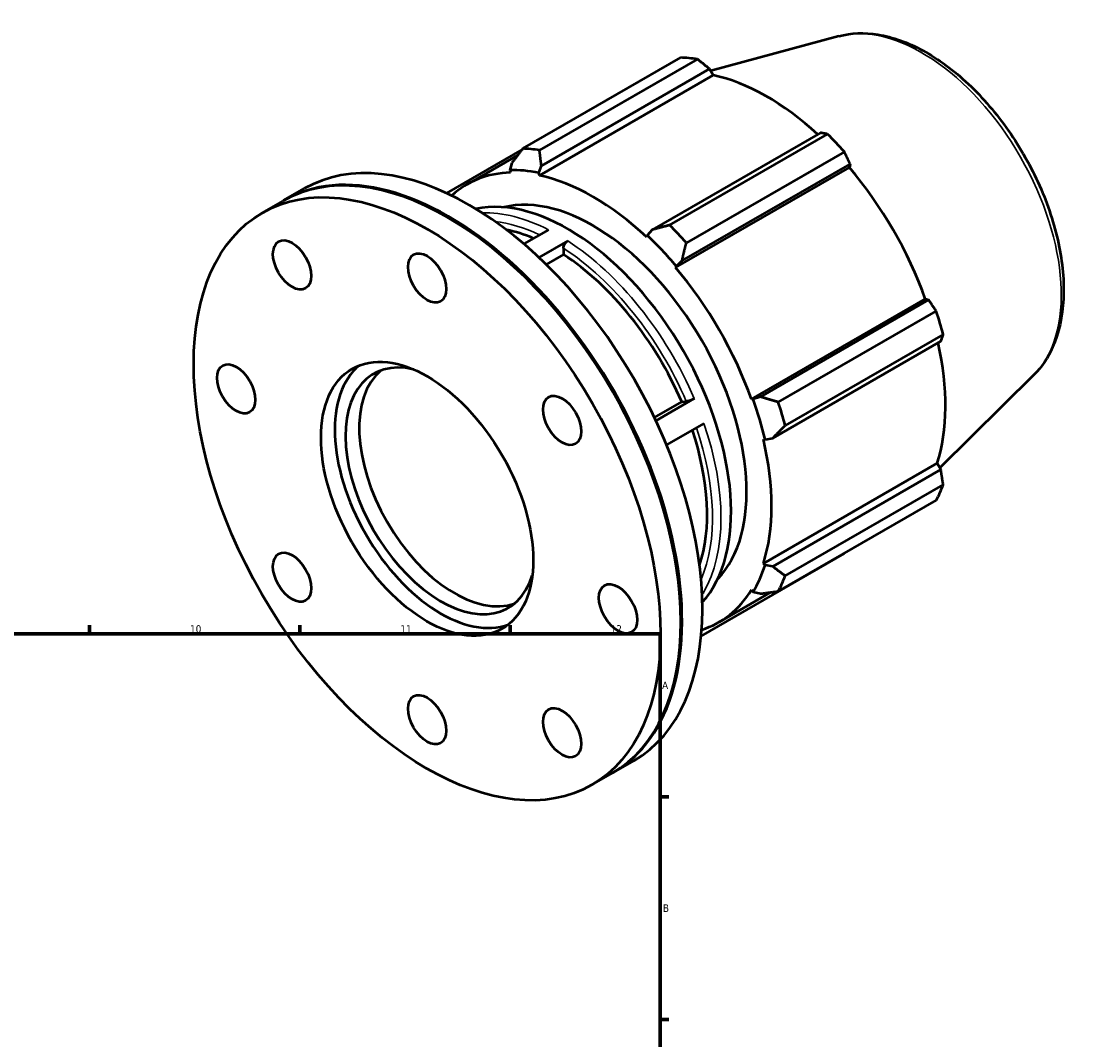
# Model space of a CAD drawing. Header units: millimetres. Extents: x -144 to 959, y -110 to 792.
# Tile 6 of 6: x 608 to 959, y 439 to 778. Entities that reach past the tile are written whole.
import ezdxf

# ---------------------------------------------------------------- set-up
doc = ezdxf.new("R2010")
doc.units = ezdxf.units.MM
for name, color, linetype, lineweight in [('Border (ISO)', 7, 'Continuous', 70), ('Visible (ISO)', 7, 'Continuous', 50), ('Visible Narrow (ISO)', 7, 'Continuous', 35)]:
    doc.layers.add(name, color=color, linetype=linetype, lineweight=lineweight)
doc.styles.add('Note Text (ISO)', font='tahoma.ttf')

# ---------------------------------------------------------------- blocks, each defined once
blk = doc.blocks.new('Borders Default Border')
at = {"layer": 'Border (ISO)'}
for p, q in [((630.75, 574), (630.75, 576.9)), ((700.83, 574), (700.83, 576.9)), ((770.92, 574), (770.92, 576.9)), ((821, 519.75), (823.9, 519.75)), ((821, 445.5), (823.9, 445.5))]:
    blk.add_line(p, q, dxfattribs=at)
at = {"layer": 'Border (ISO)', "flags": 128}
blk.add_lwpolyline([(20, 20), (20, 574), (821, 574), (821, 20), (20, 20)], dxfattribs=at)
at = {"layer": 'Border (ISO)', "color": 232, "true_color": 0xca0064, "char_height": 2.5, "attachment_point": 7, "style": 'Note Text (ISO)'}
for s, insert in [('10', (664.29, 574.35)), ('11', (734.37, 574.4)), ('12', (804.46, 574.4)), ('A', (821.59, 555.62)), ('B', (821.89, 481.37))]:
    blk.add_mtext(s, dxfattribs=dict(at, insert=insert))

msp = doc.modelspace()

# ---------------------------------------------------------------- linework, layer by layer
at = {"layer": 'Visible (ISO)'}
for p, q in [((880.553, 773.172), (837.829, 761.585)), ((775.172, 735.707), (827.832, 766.032)), ((833.418, 765.49), (780.758, 735.166)), ((781.394, 729.975), (837.445, 762.253)), ((837.445, 762.253), (838.646, 760.163)), ((780.691, 726.789), (838.646, 760.163)), ((874.392, 740.977), (818.341, 708.699)), ((824.095, 710.21), (876.755, 740.534)), ((774.981, 735.46), (749.705, 720.905)), ((882.342, 734.642), (829.682, 704.317)), ((756.586, 723.795), (773.489, 733.529)), ((771.5, 730.935), (770.812, 728.545)), ((828.234, 698.264), (884.285, 730.542)), ((884.285, 730.542), (884.023, 729.442)), ((770.812, 728.545), (771.107, 727.718)), ((780.499, 727.605), (781.394, 729.975)), ((780.691, 726.789), (780.499, 727.605)), ((826.068, 696.068), (884.023, 729.442)), ((695.586, 718.48), (702.356, 722.379)), ((688.391, 714.337), (695.162, 718.235)), ((750.567, 712.545), (750.356, 712.668)), ((783.741, 708.66), (775.535, 703.934)), ((816.676, 706.772), (816.483, 706.178)), ((818.341, 708.699), (816.676, 706.772)), ((790.141, 704.96), (780.55, 699.437)), ((788.727, 702.508), (788.727, 700.439)), ((788.727, 700.439), (782.964, 697.121)), ((826.068, 696.068), (826.363, 696.555)), ((826.363, 696.555), (828.234, 698.264)), ((851.377, 652.232), (909.332, 685.606)), ((910.411, 685.291), (854.359, 653.014)), ((909.332, 685.606), (910.411, 685.291)), ((860.326, 651.24), (912.986, 681.565)), ((858.457, 639.215), (914.509, 671.493)), ((915.3, 673.773), (862.64, 643.449)), ((945.518, 660.359), (914.177, 629.347)), ((819.043, 646.088), (828.128, 651.32)), ((832.318, 652.389), (819.544, 645.033)), ((828.128, 651.32), (829.677, 651.462)), ((851.944, 652.247), (851.377, 652.232)), ((854.359, 653.014), (851.944, 652.247)), ((835.507, 644.138), (823.101, 636.994)), ((855.957, 638.736), (858.457, 639.215)), ((855.347, 638.865), (855.957, 638.736)), ((855.347, 597.482), (913.302, 630.857)), ((914.509, 628.775), (858.457, 596.498)), ((913.302, 630.857), (914.509, 628.775)), ((862.64, 593.343), (915.3, 623.668)), ((912.986, 618.541), (860.326, 588.216)), ((834.622, 573.278), (882.342, 600.758)), ((855.957, 596.909), (855.347, 597.482)), ((858.457, 596.498), (855.957, 596.909)), ((835.411, 587.82), (834.902, 587.527)), ((840.588, 577.923), (857.888, 587.885)), ((851.377, 588.687), (851.944, 588.019)), ((851.944, 588.019), (854.359, 587.419)), ((827.837, 578.364), (827.837, 578.12)), ((805.373, 527.831), (812.143, 531.73)), ((798.178, 523.688), (804.949, 527.587))]:
    msp.add_line(p, q, dxfattribs=at)
for centre, major_axis, start_param, end_param in [((855.087, 683.395), (-45.162, 78.426), 5.8451561, 5.9396837), ((856.542, 684.233), (42.001, -72.936), 2.0696433, 2.6635608), ((757.25, 627.054), (-54.894, 95.324), 3.1415927, 6.2831853), ((855.087, 683.395), (45.162, -78.426), 1.9181653, 2.0126929), ((802.427, 653.07), (-45.162, 78.426), 5.8451561, 5.9396837), ((750.055, 622.911), (-54.894, 95.324), 3.1415927, 6.2831853), ((750.479, 623.156), (-54.894, 95.324), 3.1377431, 6.2870348), ((798.587, 650.859), (-42.001, 72.936), 5.9796864, 6.4126016), ((798.587, 650.859), (-42.453, 73.72), 5.8051535, 5.9796864), ((856.542, 684.233), (42.001, -72.936), 1.2672974, 1.8781627), ((798.587, 650.859), (-42.001, 72.936), 5.1942882, 5.8051535), ((790.208, 646.034), (-38.388, 66.662), 3.3258336, 6.0989443), ((798.587, 650.859), (-36.13, 62.741), 3.305807, 6.1189709), ((750.267, 623.033), (54.744, -95.064), 0.7873319, 2.3542608), ((802.427, 653.07), (-45.162, 78.426), 5.059758, 5.1542856), ((785.42, 643.277), (36.13, -62.741), 2.488437, 2.670395), ((798.587, 650.859), (42.453, -73.72), 1.8781627, 2.0526956), ((785.42, 643.277), (36.13, -62.741), 1.3713802, 2.2934959), ((798.587, 650.859), (-42.001, 72.936), 4.4088901, 5.0197553), ((855.087, 683.395), (45.162, -78.426), 1.1327672, 1.2272947), ((856.542, 684.233), (42.001, -72.936), 0.4818993, 1.0759774), ((747.881, 621.659), (22.456, -38.996), 2.6485425, 6.7762355), ((747.881, 621.659), (24.952, -43.329), 3.2334685, 6.1913095), ((752.477, 624.306), (22.456, -38.996), 3.2437108, 6.1810672), ((798.587, 650.859), (42.453, -73.72), 1.0927645, 1.2672974), ((802.427, 653.07), (-45.162, 78.426), 4.2743598, 4.3688874), ((785.42, 643.277), (36.13, -62.741), 0.4711977, 1.2292717), ((798.587, 650.859), (-42.001, 72.936), 3.6234919, 4.2343571), ((855.087, 683.395), (45.162, -78.426), 0.347369, 0.4418966), ((798.587, 650.859), (42.453, -73.72), 0.3073663, 0.4818993), ((802.427, 653.07), (45.162, -78.426), 0.347369, 0.4418966), ((798.587, 650.859), (42.001, -72.936), 6.153769, 6.5905516)]:
    msp.add_ellipse(centre, major_axis=major_axis, ratio=0.5780931, start_param=start_param, end_param=end_param, dxfattribs=at)
for centre, major_axis in [((743.285, 619.012), (54.894, -95.324)), ((698.285, 696.954), (4.491, -7.799)), ((743.285, 692.592), (4.491, -7.799)), ((743.285, 619.012), (24.952, -43.329)), ((679.645, 655.66), (4.491, -7.799)), ((788.285, 645.127), (4.491, -7.799)), ((698.285, 592.898), (4.491, -7.799)), ((806.924, 582.365), (4.491, -7.799)), ((743.285, 545.433), (4.491, -7.799)), ((788.285, 541.07), (4.491, -7.799))]:
    msp.add_ellipse(centre, major_axis=major_axis, ratio=0.5780931, dxfattribs=at)
for points, knots in [([(880.553, 773.172), (884.638, 774.28), (889.043, 774.425), (898.479, 772.92), (903.539, 771.085), (913.726, 765.547), (918.85, 761.758), (928.499, 752.695), (933.023, 747.424), (941.042, 735.956), (944.54, 729.765), (950.194, 717.043), (952.349, 710.515), (955.083, 697.702), (955.655, 691.421), (955.052, 679.711), (953.876, 674.275), (950.194, 666.036), (948.102, 662.916), (945.518, 660.359)], [5.6508865, 5.6508865, 5.6508865, 5.6508865, 5.9375323, 5.9375323, 6.2552526, 6.2552526, 6.5877037, 6.5877037, 6.9195397, 6.9195397, 7.2496192, 7.2496192, 7.5797848, 7.5797848, 7.9117999, 7.9117999, 8.2439261, 8.2439261, 8.4901479, 8.4901479, 8.4901479, 8.4901479]), ([(788.727, 702.508), (788.727, 702.71), (788.767, 702.972), (788.901, 703.422), (789.018, 703.691), (789.265, 704.119), (789.439, 704.354), (789.761, 704.694), (789.966, 704.86), (790.141, 704.96)], [0.88945262, 0.88945262, 0.88945262, 0.88945262, 0.96368979, 0.96368979, 1.03785071, 1.03785071, 1.11192441, 1.11192441, 1.18592805, 1.18592805, 1.18592805, 1.18592805]), ([(832.318, 652.389), (832.144, 652.289), (831.903, 652.167), (831.465, 651.971), (831.19, 651.861), (830.729, 651.7), (830.462, 651.619), (830.048, 651.516), (829.829, 651.476), (829.677, 651.462)], [0, 0, 0, 0, 0.07400922, 0.07400922, 0.14807971, 0.14807971, 0.22222649, 0.22222649, 0.29643994, 0.29643994, 0.29643994, 0.29643994])]:
    msp.add_open_spline(points, degree=3, knots=knots, dxfattribs=at)
for points, weights in [([(837.445, 762.253), (835.481, 763.843), (833.418, 765.49)], [1.00145765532, 1.00113727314, 1]), ([(876.755, 740.534), (875.558, 740.765), (874.392, 740.977)], [1, 1.00113727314, 1.00145765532]), ([(775.172, 735.707), (773.274, 733.258), (771.5, 730.935)], [1.01564820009, 1.01114027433, 1.00583059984]), ([(781.394, 729.975), (781.058, 732.503), (780.758, 735.166)], [1.00583059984, 1.01114027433, 1.01564820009]), ([(884.285, 730.542), (883.342, 732.555), (882.342, 734.642)], [1.00145765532, 1.00113727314, 1]), ([(824.095, 710.21), (821.134, 709.424), (818.341, 708.699)], [1.01564820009, 1.01114027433, 1.00583059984]), ([(828.234, 698.264), (828.918, 701.214), (829.682, 704.317)], [1.00583059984, 1.01114027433, 1.01564820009]), ([(912.986, 681.565), (911.68, 683.471), (910.411, 685.291)], [1, 1.00113727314, 1.00145765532]), ([(914.509, 671.493), (914.904, 672.615), (915.3, 673.773)], [1.00145765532, 1.00113727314, 1]), ([(860.326, 651.24), (857.257, 652.131), (854.359, 653.014)], [1.01564820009, 1.01114027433, 1.00583059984]), ([(858.457, 639.215), (860.481, 641.274), (862.64, 643.449)], [1.00583059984, 1.01114027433, 1.01564820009]), ([(915.3, 623.668), (914.904, 626.278), (914.509, 628.775)], [1, 1.00113727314, 1.00145765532]), ([(882.342, 600.758), (882.392, 600.855), (882.443, 600.953)], [1, 1.00005733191, 1.00011258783]), ([(862.64, 593.343), (860.481, 594.938), (858.457, 596.498)], [1.01564820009, 1.01114027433, 1.00583059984]), ([(854.359, 587.419), (857.257, 587.795), (860.326, 588.216)], [1.00583059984, 1.01114027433, 1.01564820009])]:
    msp.add_rational_spline(points, weights, degree=2, dxfattribs=at)
msp.add_open_spline([(835.411, 587.82), (835.268, 587.738), (835.08, 587.673), (834.896, 587.641)], degree=3, dxfattribs=at)
at = {"layer": 'Visible Narrow (ISO)'}
for centre, major_axis, start_param, end_param in [((908.068, 713.905), (-32.857, 57.057), 3.2927583, 6.1320197), ((786.834, 644.091), (-38.388, 66.662), 5.5566106, 5.9820173), ((785.42, 643.277), (37.39, -64.929), 2.4455823, 2.7360598), ((785.42, 643.277), (37.39, -64.929), 1.3693406, 2.2956769), ((786.834, 644.091), (-38.388, 66.662), 4.509413, 5.4388953), ((786.834, 644.091), (38.388, -66.662), 0.3206228, 1.2501051), ((785.42, 643.277), (37.39, -64.929), 0.4055328, 1.2412255)]:
    msp.add_ellipse(centre, major_axis=major_axis, ratio=0.5780931, start_param=start_param, end_param=end_param, dxfattribs=at)

# ---------------------------------------------------------------- block references
msp.add_blockref('Borders Default Border', (0, 0))

doc.saveas('drawing.dxf')
